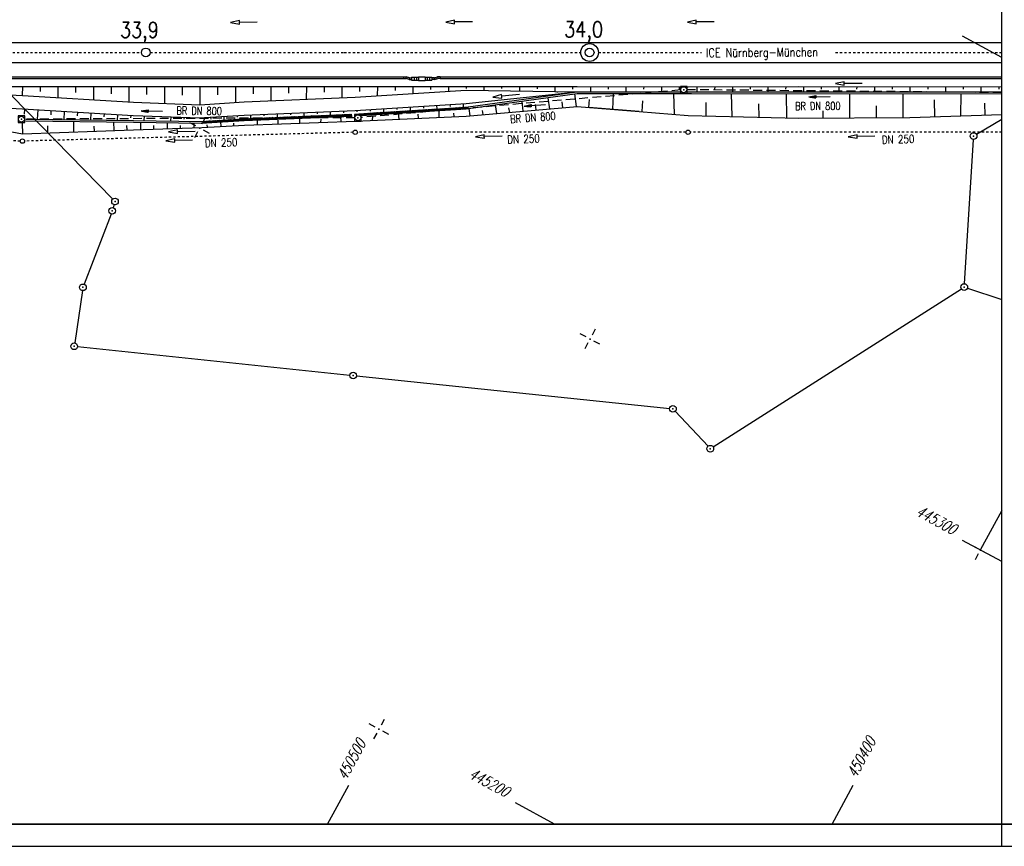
# Model space of a CAD drawing. Extents: x 0 to 1135, y 0 to 420.
# Tile 40 of 79: x 729 to 951, y 0 to 186. Entities that reach past the tile are written whole.
import ezdxf
from ezdxf.enums import TextEntityAlignment as Align

# ---------------------------------------------------------------- set-up
doc = ezdxf.new("R2010")
doc.units = 0
doc.header["$LTSCALE"] = 2
doc.header["$MEASUREMENT"] = 0
for name, pattern in [('ACAD_ISO03W100', [0.5, 0.25, -0.25]), ('ACAD_ISO10W100W', [0.5, 0.25, -0.25]), ('AUSGEZOGEN', [0]), ('GESTRICH-X2', [1.5, 1, -0.5]), ('STRICHLINIEX2', [0.5, 0.25, -0.25])]:
    doc.linetypes.add(name, pattern=pattern)
doc.layers.get('0').update_dxf_attribs({"color": 8, "linetype": 'AUSGEZOGEN'})
for name, color, linetype in [('Bahnachse', 7, 'CONTINUOUS'), ('Boeschungen', 15, 'CONTINUOUS'), ('Dränagesystem', 15, 'CONTINUOUS'), ('Gleisachse', 7, 'CONTINUOUS'), ('GRENZL', 8, 'AUSGEZOGEN'), ('GRENZL-BAB', 7, 'AUSGEZOGEN'), ('GRENZP-BAB', 7, 'AUSGEZOGEN'), ('Kabelanlagen', 15, 'CONTINUOUS'), ('KANAL', 200, 'GESTRICH-X2'), ('NETZ', 250, 'AUSGEZOGEN'), ('PFEIL', 200, 'CONTINUOUS'), ('RAHMEN', 250, 'AUSGEZOGEN'), ('SCHRIFT', 8, 'AUSGEZOGEN'), ('SCHSYMBOL', 200, 'AUSGEZOGEN'), ('TEXTO', 200, 'CONTINUOUS'), ('Tiefenentwässerung_und_Sammelle', 15, 'CONTINUOUS')]:
    doc.layers.add(name, color=color, linetype=linetype)
doc.styles.add('ROMANS', font='romans.shx', dxfattribs={"width": 0.8})

# ---------------------------------------------------------------- blocks, each defined once
blk = doc.blocks.new('IKR')
at = {"color": 0}
for p, q in [((0, 1), (0, 2.5)), ((-2.5, 0), (-1, 0)), ((1, 0), (2.5, 0)), ((0, -2.5), (0, -1))]:
    blk.add_line(p, q, dxfattribs=at)
blk.add_circle((0, 0), 0.05, dxfattribs=at)
blk.add_point((0, 0), dxfattribs=at)
blk = doc.blocks.new('*X57')
at = {"color": 0, "linetype": 'ByBlock'}
for p, q in [((-2164554, 1377968), (-2164706, 1378120)), ((-2164704, 1378113), (-2164659, 1378158)), ((-2164682, 1377817), (-2164529, 1377970)), ((-2164361, 1377776), (-2164554, 1377968)), ((-2164529, 1377970), (-2164320, 1378179)), ((-2164256, 1377988), (-2164439, 1378172)), ((-2164408, 1377773), (-2164188, 1377993)), ((-2164062, 1377795), (-2164256, 1377988)), ((-2164188, 1377993), (-2163980, 1378201)), ((-2163958, 1378008), (-2164140, 1378191)), ((-2164068, 1377794), (-2163847, 1378016)), ((-2163763, 1377814), (-2163958, 1378008)), ((-2163847, 1378016), (-2163640, 1378222)), ((-2163659, 1378028), (-2163840, 1378209)), ((-2163729, 1377816), (-2163506, 1378039)), ((-2163463, 1377832), (-2163659, 1378028)), ((-2163361, 1378048), (-2163541, 1378228)), ((-2163506, 1378039), (-2163301, 1378243)), ((-2163389, 1377837), (-2163164, 1378062)), ((-2163164, 1377851), (-2163361, 1378048)), ((-2163063, 1378068), (-2163242, 1378247)), ((-2163164, 1378062), (-2162961, 1378265)), ((-2162865, 1377870), (-2163063, 1378068)), ((-2163049, 1377859), (-2162823, 1378084)), ((-2162765, 1378088), (-2162942, 1378266)), ((-2162823, 1378084), (-2162622, 1378286)), ((-2162565, 1377889), (-2162765, 1378088)), ((-2162710, 1377880), (-2162482, 1378107)), ((-2162467, 1378108), (-2162643, 1378285)), ((-2162482, 1378107), (-2162282, 1378308)), ((-2162266, 1377908), (-2162467, 1378108)), ((-2162370, 1377901), (-2162141, 1378130)), ((-2162168, 1378128), (-2162344, 1378304)), ((-2161967, 1377927), (-2162168, 1378128)), ((-2162141, 1378130), (-2161942, 1378329)), ((-2161870, 1378148), (-2162044, 1378323)), ((-2162031, 1377923), (-2161800, 1378153)), ((-2161667, 1377946), (-2161870, 1378148)), ((-2161800, 1378153), (-2161603, 1378351)), ((-2161572, 1378168), (-2161745, 1378342)), ((-2161691, 1377944), (-2161459, 1378176)), ((-2161368, 1377965), (-2161572, 1378168)), ((-2161459, 1378176), (-2161263, 1378372)), ((-2161274, 1378188), (-2161446, 1378360)), ((-2161351, 1377966), (-2161118, 1378199)), ((-2161069, 1377983), (-2161274, 1378188)), ((-2160976, 1378208), (-2161147, 1378379)), ((-2161118, 1378199), (-2160924, 1378393)), ((-2161012, 1377987), (-2160777, 1378222)), ((-2160769, 1378002), (-2160976, 1378208)), ((-2160677, 1378228), (-2160847, 1378398)), ((-2160777, 1378222), (-2160584, 1378415)), ((-2160470, 1378021), (-2160677, 1378228)), ((-2160672, 1378008), (-2160436, 1378245)), ((-2160379, 1378248), (-2160548, 1378417)), ((-2160436, 1378245), (-2160244, 1378436)), ((-2160171, 1378040), (-2160379, 1378248)), ((-2160333, 1378030), (-2160095, 1378267)), ((-2160081, 1378268), (-2160249, 1378436)), ((-2160095, 1378267), (-2159905, 1378458)), ((-2159872, 1378059), (-2160081, 1378268)), ((-2159993, 1378051), (-2159754, 1378290)), ((-2159783, 1378288), (-2159949, 1378455)), ((-2159572, 1378078), (-2159783, 1378288)), ((-2159754, 1378290), (-2159565, 1378479)), ((-2159653, 1378073), (-2159413, 1378313)), ((-2159485, 1378308), (-2159650, 1378474)), ((-2159273, 1378097), (-2159485, 1378308)), ((-2159413, 1378313), (-2159226, 1378500)), ((-2159186, 1378328), (-2159351, 1378493)), ((-2159314, 1378094), (-2159072, 1378336)), ((-2158974, 1378116), (-2159186, 1378328)), ((-2159072, 1378336), (-2158886, 1378522)), ((-2158888, 1378348), (-2159051, 1378511)), ((-2158974, 1378115), (-2158731, 1378359)), ((-2158674, 1378134), (-2158888, 1378348)), ((-2158590, 1378368), (-2158752, 1378530)), ((-2158731, 1378359), (-2158546, 1378543)), ((-2158634, 1378137), (-2158390, 1378382)), ((-2158375, 1378153), (-2158590, 1378368)), ((-2158292, 1378388), (-2158453, 1378549)), ((-2158390, 1378382), (-2158207, 1378565)), ((-2158295, 1378158), (-2158048, 1378405)), ((-2158076, 1378172), (-2158292, 1378388)), ((-2157994, 1378408), (-2158153, 1378568)), ((-2158048, 1378405), (-2157867, 1378586)), ((-2157776, 1378191), (-2157994, 1378408)), ((-2157955, 1378180), (-2157707, 1378428)), ((-2157695, 1378428), (-2157854, 1378587)), ((-2157707, 1378428), (-2157527, 1378608)), ((-2157477, 1378210), (-2157695, 1378428)), ((-2157616, 1378201), (-2157366, 1378450)), ((-2157397, 1378448), (-2157555, 1378606)), ((-2157178, 1378229), (-2157397, 1378448)), ((-2157366, 1378450), (-2157188, 1378629)), ((-2157276, 1378223), (-2157025, 1378473)), ((-2157099, 1378468), (-2157255, 1378625)), ((-2156878, 1378248), (-2157099, 1378468)), ((-2157025, 1378473), (-2156848, 1378650)), ((-2156801, 1378488), (-2156956, 1378644)), ((-2156936, 1378244), (-2156684, 1378496)), ((-2156579, 1378267), (-2156801, 1378488)), ((-2156684, 1378496), (-2156509, 1378672)), ((-2156503, 1378508), (-2156657, 1378662)), ((-2156597, 1378265), (-2156343, 1378519)), ((-2156280, 1378285), (-2156503, 1378508)), ((-2156204, 1378528), (-2156357, 1378681)), ((-2156343, 1378519), (-2156169, 1378693)), ((-2156257, 1378287), (-2156002, 1378542)), ((-2155980, 1378304), (-2156204, 1378528)), ((-2155906, 1378548), (-2156058, 1378700)), ((-2156002, 1378542), (-2155829, 1378715)), ((-2155918, 1378308), (-2155661, 1378565)), ((-2155681, 1378323), (-2155906, 1378548)), ((-2155608, 1378568), (-2155759, 1378719)), ((-2155661, 1378565), (-2155490, 1378736)), ((-2155382, 1378342), (-2155608, 1378568)), ((-2155578, 1378330), (-2155320, 1378588)), ((-2155310, 1378588), (-2155459, 1378738)), ((-2155320, 1378588), (-2155150, 1378757)), ((-2155082, 1378361), (-2155310, 1378588)), ((-2155238, 1378351), (-2154979, 1378610)), ((-2155012, 1378608), (-2155160, 1378757)), ((-2154783, 1378380), (-2155012, 1378608)), ((-2154979, 1378610), (-2154811, 1378779)), ((-2154899, 1378372), (-2154638, 1378633)), ((-2154713, 1378628), (-2154861, 1378776)), ((-2154484, 1378399), (-2154713, 1378628)), ((-2154638, 1378633), (-2154471, 1378800)), ((-2154415, 1378648), (-2154561, 1378795)), ((-2154559, 1378394), (-2154297, 1378656)), ((-2154184, 1378418), (-2154415, 1378648)), ((-2154297, 1378656), (-2154131, 1378822)), ((-2154117, 1378668), (-2154262, 1378813)), ((-2154219, 1378415), (-2153956, 1378679)), ((-2153885, 1378436), (-2154117, 1378668)), ((-2153819, 1378688), (-2153963, 1378832)), ((-2153956, 1378679), (-2153792, 1378843)), ((-2153880, 1378437), (-2153615, 1378702)), ((-2153586, 1378455), (-2153819, 1378688)), ((-2153521, 1378708), (-2153663, 1378851)), ((-2153615, 1378702), (-2153452, 1378864)), ((-2153540, 1378458), (-2153274, 1378725)), ((-2153286, 1378474), (-2153521, 1378708)), ((-2153222, 1378728), (-2153364, 1378870)), ((-2153274, 1378725), (-2153112, 1378886)), ((-2152987, 1378493), (-2153222, 1378728)), ((-2153201, 1378480), (-2152932, 1378748)), ((-2152924, 1378748), (-2153065, 1378889)), ((-2152932, 1378748), (-2152773, 1378907)), ((-2152688, 1378512), (-2152924, 1378748)), ((-2152861, 1378501), (-2152591, 1378771)), ((-2152626, 1378768), (-2152765, 1378908)), ((-2152388, 1378531), (-2152626, 1378768)), ((-2152591, 1378771), (-2152433, 1378929)), ((-2152521, 1378522), (-2152250, 1378793)), ((-2152328, 1378788), (-2152466, 1378927)), ((-2152089, 1378550), (-2152328, 1378788)), ((-2152250, 1378793), (-2152094, 1378950)), ((-2152182, 1378544), (-2151909, 1378816)), ((-2152030, 1378808), (-2152167, 1378946)), ((-2151790, 1378569), (-2152030, 1378808)), ((-2151909, 1378816), (-2151754, 1378972)), ((-2151731, 1378828), (-2151867, 1378964)), ((-2151842, 1378565), (-2151568, 1378839)), ((-2151490, 1378587), (-2151731, 1378828)), ((-2151568, 1378839), (-2151414, 1378993)), ((-2151433, 1378848), (-2151568, 1378983)), ((-2151503, 1378587), (-2151227, 1378862)), ((-2151191, 1378606), (-2151433, 1378848)), ((-2151135, 1378868), (-2151269, 1379002)), ((-2151227, 1378862), (-2151075, 1379014)), ((-2151163, 1378608), (-2150886, 1378885)), ((-2150892, 1378625), (-2151135, 1378868)), ((-2150837, 1378888), (-2150970, 1379021)), ((-2150886, 1378885), (-2150735, 1379036)), ((-2150592, 1378644), (-2150837, 1378888)), ((-2150823, 1378629), (-2150545, 1378908)), ((-2150539, 1378908), (-2150670, 1379040)), ((-2150545, 1378908), (-2150396, 1379057)), ((-2150293, 1378663), (-2150539, 1378908)), ((-2150484, 1378651), (-2150204, 1378931)), ((-2150240, 1378928), (-2150371, 1379059)), ((-2149994, 1378682), (-2150240, 1378928)), ((-2150204, 1378931), (-2150056, 1379079)), ((-2150144, 1378672), (-2149863, 1378954)), ((-2149942, 1378948), (-2150072, 1379078)), ((-2149695, 1378701), (-2149942, 1378948)), ((-2149863, 1378954), (-2149716, 1379100)), ((-2149804, 1378694), (-2149522, 1378976)), ((-2149644, 1378968), (-2149772, 1379097)), ((-2149395, 1378720), (-2149644, 1378968)), ((-2149522, 1378976), (-2149377, 1379121)), ((-2149346, 1378988), (-2149473, 1379115)), ((-2149465, 1378715), (-2149181, 1378999)), ((-2149096, 1378738), (-2149346, 1378988)), ((-2149181, 1378999), (-2149037, 1379143)), ((-2149047, 1379008), (-2149174, 1379134)), ((-2149125, 1378737), (-2148840, 1379022)), ((-2148797, 1378757), (-2149047, 1379008)), ((-2148749, 1379028), (-2148874, 1379153)), ((-2148840, 1379022), (-2148697, 1379164)), ((-2148786, 1378758), (-2148499, 1379045)), ((-2148497, 1378776), (-2148749, 1379028)), ((-2148451, 1379048), (-2148575, 1379172)), ((-2148499, 1379045), (-2148358, 1379186)), ((-2148198, 1378795), (-2148451, 1379048)), ((-2148446, 1378779), (-2148158, 1379068)), ((-2148153, 1379068), (-2148276, 1379191)), ((-2148158, 1379068), (-2148018, 1379207)), ((-2147899, 1378814), (-2148153, 1379068)), ((-2148106, 1378801), (-2147816, 1379091)), ((-2147855, 1379088), (-2147976, 1379210)), ((-2147599, 1378833), (-2147855, 1379088)), ((-2147816, 1379091), (-2147679, 1379229)), ((-2147767, 1378822), (-2147475, 1379114)), ((-2147556, 1379108), (-2147677, 1379229)), ((-2147300, 1378852), (-2147556, 1379108)), ((-2147475, 1379114), (-2147339, 1379250)), ((-2147427, 1378844), (-2147134, 1379136)), ((-2147258, 1379128), (-2147378, 1379248)), ((-2147001, 1378871), (-2147258, 1379128)), ((-2147134, 1379136), (-2146999, 1379271)), ((-2147088, 1378865), (-2146793, 1379159)), ((-2146960, 1379148), (-2147078, 1379266)), ((-2146701, 1378889), (-2146960, 1379148)), ((-2146793, 1379159), (-2146660, 1379293)), ((-2146662, 1379168), (-2146779, 1379285)), ((-2146748, 1378886), (-2146452, 1379182)), ((-2146402, 1378908), (-2146662, 1379168)), ((-2146364, 1379188), (-2146480, 1379304)), ((-2146452, 1379182), (-2146320, 1379314)), ((-2146408, 1378908), (-2146111, 1379205)), ((-2146103, 1378927), (-2146364, 1379188)), ((-2146065, 1379208), (-2146180, 1379323)), ((-2146111, 1379205), (-2145981, 1379336)), ((-2146069, 1378929), (-2145770, 1379228)), ((-2145803, 1378946), (-2146065, 1379208)), ((-2145767, 1379228), (-2145881, 1379342)), ((-2145770, 1379228), (-2145641, 1379357)), ((-2145504, 1378965), (-2145767, 1379228)), ((-2145729, 1378951), (-2145429, 1379251)), ((-2145469, 1379248), (-2145582, 1379361)), ((-2145205, 1378984), (-2145469, 1379248)), ((-2145429, 1379251), (-2145301, 1379378)), ((-2145390, 1378972), (-2145088, 1379274)), ((-2145171, 1379268), (-2145282, 1379380)), ((-2144905, 1379003), (-2145171, 1379268)), ((-2145088, 1379274), (-2144962, 1379400)), ((-2145050, 1378994), (-2144747, 1379297)), ((-2144873, 1379288), (-2144983, 1379399)), ((-2144606, 1379022), (-2144873, 1379288)), ((-2144747, 1379297), (-2144622, 1379421)), ((-2144710, 1379015), (-2144406, 1379319)), ((-2144574, 1379308), (-2144684, 1379417)), ((-2144307, 1379040), (-2144574, 1379308)), ((-2144406, 1379319), (-2144283, 1379443)), ((-2144276, 1379328), (-2144384, 1379436)), ((-2144371, 1379036), (-2144065, 1379342)), ((-2144007, 1379059), (-2144276, 1379328)), ((-2143978, 1379348), (-2144085, 1379455)), ((-2144065, 1379342), (-2143943, 1379464)), ((-2144031, 1379058), (-2143724, 1379365)), ((-2143708, 1379078), (-2143978, 1379348)), ((-2143680, 1379368), (-2143786, 1379474)), ((-2143724, 1379365), (-2143603, 1379486)), ((-2143691, 1379079), (-2143383, 1379388)), ((-2143409, 1379097), (-2143680, 1379368)), ((-2143382, 1379388), (-2143486, 1379493)), ((-2143383, 1379388), (-2143264, 1379507)), ((-2143109, 1379116), (-2143382, 1379388)), ((-2143352, 1379101), (-2143041, 1379411)), ((-2143083, 1379408), (-2143187, 1379512)), ((-2142810, 1379135), (-2143083, 1379408)), ((-2143041, 1379411), (-2142924, 1379528)), ((-2143012, 1379122), (-2142700, 1379434)), ((-2142785, 1379428), (-2142888, 1379531)), ((-2142511, 1379154), (-2142785, 1379428)), ((-2142700, 1379434), (-2142584, 1379550)), ((-2142673, 1379143), (-2142359, 1379457)), ((-2142487, 1379448), (-2142588, 1379550)), ((-2142211, 1379173), (-2142487, 1379448)), ((-2142359, 1379457), (-2142245, 1379571)), ((-2142333, 1379165), (-2142018, 1379480)), ((-2142189, 1379468), (-2142289, 1379568)), ((-2141912, 1379191), (-2142189, 1379468)), ((-2142018, 1379480), (-2141905, 1379593)), ((-2141993, 1379186), (-2141677, 1379502)), ((-2141891, 1379488), (-2141990, 1379587)), ((-2141613, 1379210), (-2141891, 1379488)), ((-2141592, 1379508), (-2141690, 1379606)), ((-2141677, 1379502), (-2141566, 1379614)), ((-2141654, 1379208), (-2141336, 1379525)), ((-2141313, 1379229), (-2141592, 1379508)), ((-2141294, 1379528), (-2141391, 1379625)), ((-2141336, 1379525), (-2141226, 1379635)), ((-2141314, 1379229), (-2140995, 1379548)), ((-2141014, 1379248), (-2141294, 1379528)), ((-2140996, 1379548), (-2141092, 1379644)), ((-2140715, 1379267), (-2140996, 1379548)), ((-2140995, 1379548), (-2140886, 1379657)), ((-2140975, 1379250), (-2140654, 1379571)), ((-2140698, 1379568), (-2140793, 1379663)), ((-2140489, 1379359), (-2140698, 1379568)), ((-2140654, 1379571), (-2140545, 1379680)), ((-2140635, 1379272), (-2140489, 1379418)), ((-2140489, 1379678), (-2140498, 1379687)), ((-2164661, 1377757), (-2164687, 1377783))]:
    blk.add_line(p, q, dxfattribs=at)
blk = doc.blocks.new('*X58')
at = {"color": 0, "linetype": 'ByBlock'}
for p, q in [((-2171714, 1377810), (-2171751, 1377847)), ((-2171689, 1377810), (-2171648, 1377851)), ((-2171400, 1377814), (-2171445, 1377859)), ((-2171366, 1377815), (-2171316, 1377865)), ((-2171087, 1377819), (-2171140, 1377872)), ((-2171043, 1377820), (-2170985, 1377878)), ((-2170773, 1377824), (-2170834, 1377884)), ((-2170720, 1377825), (-2170653, 1377892)), ((-2170460, 1377829), (-2170528, 1377897)), ((-2170397, 1377829), (-2170321, 1377906)), ((-2170146, 1377833), (-2170223, 1377910)), ((-2170075, 1377515), (-2169751, 1377839)), ((-2170074, 1377834), (-2169989, 1377919)), ((-2169833, 1377838), (-2169917, 1377922)), ((-2169533, 1377538), (-2169833, 1377838)), ((-2169751, 1377839), (-2169657, 1377933)), ((-2169743, 1377529), (-2169428, 1377844)), ((-2169519, 1377843), (-2169612, 1377935)), ((-2169227, 1377550), (-2169519, 1377843)), ((-2169428, 1377844), (-2169325, 1377947)), ((-2169411, 1377543), (-2169105, 1377849)), ((-2169206, 1377847), (-2169306, 1377947)), ((-2168921, 1377563), (-2169206, 1377847)), ((-2169105, 1377849), (-2168993, 1377960)), ((-2169079, 1377556), (-2168782, 1377854)), ((-2168893, 1377852), (-2169000, 1377960)), ((-2168616, 1377575), (-2168893, 1377852)), ((-2168782, 1377854), (-2168662, 1377974)), ((-2168747, 1377570), (-2168459, 1377859)), ((-2168579, 1377857), (-2168695, 1377973)), ((-2168310, 1377588), (-2168579, 1377857)), ((-2168459, 1377859), (-2168330, 1377988)), ((-2168415, 1377584), (-2168135, 1377864)), ((-2168266, 1377862), (-2168389, 1377985)), ((-2168005, 1377601), (-2168266, 1377862)), ((-2168135, 1377864), (-2167998, 1378001)), ((-2167952, 1377866), (-2168084, 1377998)), ((-2168083, 1377597), (-2167812, 1377868)), ((-2167699, 1377613), (-2167952, 1377866)), ((-2167812, 1377868), (-2167666, 1378015)), ((-2167639, 1377871), (-2167778, 1378010)), ((-2167752, 1377611), (-2167489, 1377873)), ((-2167393, 1377626), (-2167639, 1377871)), ((-2167489, 1377873), (-2167334, 1378029)), ((-2167325, 1377876), (-2167472, 1378023)), ((-2167420, 1377625), (-2167166, 1377878)), ((-2167088, 1377638), (-2167325, 1377876)), ((-2167012, 1377881), (-2167167, 1378036)), ((-2167166, 1377878), (-2167002, 1378042)), ((-2167088, 1377638), (-2166843, 1377883)), ((-2166782, 1377651), (-2167012, 1377881)), ((-2166698, 1377885), (-2166861, 1378048)), ((-2166843, 1377883), (-2166670, 1378056)), ((-2166756, 1377652), (-2166520, 1377888)), ((-2166477, 1377664), (-2166698, 1377885)), ((-2166385, 1377890), (-2166555, 1378061)), ((-2166520, 1377888), (-2166338, 1378070)), ((-2166265, 1377770), (-2166385, 1377890)), ((-2199891, 1376077), (-2199938, 1376123)), ((-2199829, 1376081), (-2199402, 1376507)), ((-2199592, 1376096), (-2199826, 1376330)), ((-2199293, 1376115), (-2199669, 1376490)), ((-2199489, 1376102), (-2199062, 1376529)), ((-2198994, 1376134), (-2199370, 1376510)), ((-2199150, 1376124), (-2198723, 1376551)), ((-2198695, 1376153), (-2199071, 1376529)), ((-2198810, 1376145), (-2198383, 1376572)), ((-2198396, 1376172), (-2198771, 1376548)), ((-2198096, 1376191), (-2198472, 1376567)), ((-2198470, 1376167), (-2198043, 1376594)), ((-2197797, 1376210), (-2198173, 1376586)), ((-2198130, 1376189), (-2197703, 1376616)), ((-2197498, 1376229), (-2197874, 1376605)), ((-2197790, 1376210), (-2197363, 1376637)), ((-2197199, 1376248), (-2197575, 1376624)), ((-2197450, 1376232), (-2197023, 1376659)), ((-2196900, 1376267), (-2197276, 1376643)), ((-2197110, 1376254), (-2196684, 1376681)), ((-2196601, 1376286), (-2196977, 1376662)), ((-2196771, 1376275), (-2196344, 1376702)), ((-2196302, 1376305), (-2196677, 1376681)), ((-2196431, 1376297), (-2196004, 1376724)), ((-2196002, 1376324), (-2196378, 1376700)), ((-2196091, 1376319), (-2195664, 1376746)), ((-2195703, 1376343), (-2196079, 1376719)), ((-2195404, 1376362), (-2195780, 1376738)), ((-2195751, 1376340), (-2195324, 1376767)), ((-2195105, 1376381), (-2195481, 1376757)), ((-2195411, 1376362), (-2194984, 1376789)), ((-2194806, 1376400), (-2195182, 1376776)), ((-2195071, 1376383), (-2194644, 1376810)), ((-2194507, 1376419), (-2194882, 1376795)), ((-2194732, 1376405), (-2194305, 1376832)), ((-2194208, 1376439), (-2194583, 1376814)), ((-2194392, 1376427), (-2193965, 1376854)), ((-2193908, 1376458), (-2194284, 1376833)), ((-2194052, 1376448), (-2193625, 1376875)), ((-2193609, 1376477), (-2193985, 1376852)), ((-2193712, 1376470), (-2193285, 1376897)), ((-2193310, 1376496), (-2193686, 1376871)), ((-2193011, 1376515), (-2193387, 1376891)), ((-2193372, 1376492), (-2192945, 1376919)), ((-2192712, 1376534), (-2193088, 1376910)), ((-2193032, 1376513), (-2192605, 1376940)), ((-2192413, 1376553), (-2192788, 1376929)), ((-2192693, 1376535), (-2192266, 1376962)), ((-2192113, 1376572), (-2192489, 1376948)), ((-2192353, 1376557), (-2191926, 1376984)), ((-2191814, 1376591), (-2192190, 1376967)), ((-2192013, 1376578), (-2191586, 1377005)), ((-2191515, 1376610), (-2191891, 1376986)), ((-2191673, 1376600), (-2191246, 1377027)), ((-2191216, 1376629), (-2191592, 1377005)), ((-2191333, 1376622), (-2190906, 1377049)), ((-2190917, 1376648), (-2191293, 1377024)), ((-2190618, 1376667), (-2190994, 1377043)), ((-2190993, 1376643), (-2190566, 1377070)), ((-2190314, 1376682), (-2190694, 1377062)), ((-2190654, 1376665), (-2190233, 1377086)), ((-2190009, 1376695), (-2190393, 1377079)), ((-2190318, 1376682), (-2189901, 1377099)), ((-2189703, 1376707), (-2190088, 1377092)), ((-2189987, 1376695), (-2189569, 1377113)), ((-2189398, 1376720), (-2189782, 1377104)), ((-2189655, 1376709), (-2189237, 1377127)), ((-2189092, 1376732), (-2189476, 1377117)), ((-2189323, 1376723), (-2188905, 1377140)), ((-2188786, 1376745), (-2189171, 1377129)), ((-2188991, 1376736), (-2188573, 1377154)), ((-2188481, 1376757), (-2188865, 1377142)), ((-2188659, 1376750), (-2188242, 1377168)), ((-2188175, 1376770), (-2188560, 1377155)), ((-2188327, 1376764), (-2187910, 1377181)), ((-2187869, 1376783), (-2188254, 1377167)), ((-2187995, 1376777), (-2187578, 1377195)), ((-2187564, 1376795), (-2187948, 1377180)), ((-2187663, 1376791), (-2187246, 1377209)), ((-2187258, 1376808), (-2187643, 1377192)), ((-2186953, 1376820), (-2187337, 1377205)), ((-2187332, 1376805), (-2186914, 1377222)), ((-2186647, 1376833), (-2187032, 1377217)), ((-2187000, 1376818), (-2186582, 1377236)), ((-2186341, 1376846), (-2186726, 1377230)), ((-2186668, 1376832), (-2186250, 1377250)), ((-2186036, 1376858), (-2186420, 1377243)), ((-2186336, 1376846), (-2185918, 1377263)), ((-2185730, 1376871), (-2186115, 1377255)), ((-2186004, 1376859), (-2185587, 1377277)), ((-2185425, 1376883), (-2185809, 1377268)), ((-2185672, 1376873), (-2185255, 1377291)), ((-2185119, 1376896), (-2185503, 1377280)), ((-2185340, 1376887), (-2184923, 1377304)), ((-2184813, 1376908), (-2185198, 1377293)), ((-2185009, 1376900), (-2184591, 1377318)), ((-2184508, 1376921), (-2184892, 1377306)), ((-2184677, 1376914), (-2184259, 1377332)), ((-2184202, 1376934), (-2184587, 1377318)), ((-2184345, 1376928), (-2183927, 1377345)), ((-2183896, 1376946), (-2184281, 1377331)), ((-2184013, 1376941), (-2183595, 1377359)), ((-2183591, 1376959), (-2183975, 1377343)), ((-2183681, 1376955), (-2183264, 1377373)), ((-2183285, 1376971), (-2183670, 1377356)), ((-2182980, 1376984), (-2183364, 1377368)), ((-2183349, 1376969), (-2182932, 1377386)), ((-2182674, 1376997), (-2183059, 1377381)), ((-2183017, 1376982), (-2182600, 1377400)), ((-2182368, 1377009), (-2182753, 1377394)), ((-2182686, 1376996), (-2182268, 1377414)), ((-2182063, 1377022), (-2182447, 1377406)), ((-2182354, 1377010), (-2181936, 1377427)), ((-2181757, 1377034), (-2182142, 1377419)), ((-2182022, 1377023), (-2181604, 1377441)), ((-2181452, 1377047), (-2181836, 1377431)), ((-2181690, 1377037), (-2181272, 1377455)), ((-2181146, 1377059), (-2181530, 1377444)), ((-2181358, 1377051), (-2180941, 1377468)), ((-2180840, 1377072), (-2181225, 1377457)), ((-2181026, 1377064), (-2180609, 1377482)), ((-2180535, 1377085), (-2180919, 1377469)), ((-2180694, 1377078), (-2180277, 1377496)), ((-2180229, 1377097), (-2180614, 1377482)), ((-2180362, 1377092), (-2179945, 1377509)), ((-2179924, 1377110), (-2180308, 1377494)), ((-2180031, 1377105), (-2179613, 1377523)), ((-2179618, 1377122), (-2180002, 1377507)), ((-2179699, 1377119), (-2179281, 1377537)), ((-2179312, 1377135), (-2179697, 1377520)), ((-2179007, 1377148), (-2179391, 1377532)), ((-2179367, 1377133), (-2178949, 1377550)), ((-2178701, 1377160), (-2179086, 1377545)), ((-2179035, 1377146), (-2178617, 1377564)), ((-2178395, 1377173), (-2178780, 1377557)), ((-2178703, 1377160), (-2178286, 1377578)), ((-2178090, 1377185), (-2178474, 1377570)), ((-2178371, 1377174), (-2177954, 1377591)), ((-2177784, 1377198), (-2178169, 1377582)), ((-2178039, 1377187), (-2177622, 1377605)), ((-2177479, 1377211), (-2177863, 1377595)), ((-2177708, 1377201), (-2177290, 1377619)), ((-2177173, 1377223), (-2177558, 1377608)), ((-2177376, 1377215), (-2176958, 1377632)), ((-2176867, 1377236), (-2177252, 1377620)), ((-2177044, 1377228), (-2176626, 1377646)), ((-2176562, 1377248), (-2176946, 1377633)), ((-2176712, 1377242), (-2176294, 1377660)), ((-2176256, 1377261), (-2176641, 1377645)), ((-2176380, 1377256), (-2175963, 1377673)), ((-2175951, 1377273), (-2176335, 1377658)), ((-2176048, 1377269), (-2175631, 1377687)), ((-2175645, 1377286), (-2176029, 1377671)), ((-2175339, 1377299), (-2175724, 1377683)), ((-2175716, 1377283), (-2175299, 1377701)), ((-2175034, 1377311), (-2175418, 1377696)), ((-2175384, 1377297), (-2174967, 1377714)), ((-2174728, 1377324), (-2175113, 1377708)), ((-2175053, 1377310), (-2174635, 1377728)), ((-2174422, 1377336), (-2174807, 1377721)), ((-2174721, 1377324), (-2174303, 1377742)), ((-2174117, 1377349), (-2174501, 1377733)), ((-2174389, 1377338), (-2173971, 1377755)), ((-2173811, 1377362), (-2174196, 1377746)), ((-2174057, 1377351), (-2173640, 1377769)), ((-2173506, 1377374), (-2173890, 1377759)), ((-2173725, 1377365), (-2173308, 1377783)), ((-2173200, 1377387), (-2173585, 1377771)), ((-2173393, 1377379), (-2172982, 1377790)), ((-2172894, 1377399), (-2173279, 1377784)), ((-2173061, 1377392), (-2172659, 1377795)), ((-2172982, 1377790), (-2172976, 1377796)), ((-2172968, 1377791), (-2172973, 1377796)), ((-2172589, 1377412), (-2172968, 1377791)), ((-2172730, 1377406), (-2172335, 1377800)), ((-2172654, 1377795), (-2172668, 1377809)), ((-2172659, 1377795), (-2172644, 1377810)), ((-2172283, 1377424), (-2172654, 1377795)), ((-2172398, 1377420), (-2172012, 1377805)), ((-2172341, 1377800), (-2172362, 1377822)), ((-2171978, 1377437), (-2172341, 1377800)), ((-2172335, 1377800), (-2172312, 1377824)), ((-2172066, 1377433), (-2171689, 1377810)), ((-2172027, 1377805), (-2172056, 1377834)), ((-2171672, 1377450), (-2172027, 1377805)), ((-2172012, 1377805), (-2171980, 1377837)), ((-2171734, 1377447), (-2171366, 1377815)), ((-2171366, 1377462), (-2171714, 1377810)), ((-2171402, 1377461), (-2171043, 1377820)), ((-2171061, 1377475), (-2171400, 1377814)), ((-2170755, 1377487), (-2171087, 1377819)), ((-2171070, 1377474), (-2170720, 1377825)), ((-2170450, 1377500), (-2170773, 1377824)), ((-2170738, 1377488), (-2170397, 1377829)), ((-2170144, 1377513), (-2170460, 1377829)), ((-2170407, 1377502), (-2170074, 1377834)), ((-2169838, 1377525), (-2170146, 1377833)), ((-2166424, 1377666), (-2166272, 1377818))]:
    blk.add_line(p, q, dxfattribs=at)
blk = doc.blocks.new('GST')
at = {"color": 0}
blk.add_circle((0, 0), 0.75, dxfattribs=at)
blk.add_point((0, 0), dxfattribs=at)
blk = doc.blocks.new('20')
blk.add_lwpolyline([(-0.75, -0.75), (0.75, -0.75), (0.75, 0.75), (-0.75, 0.75)], close=True)
blk.add_circle((0, 0), 0.676)
blk.add_point((0, 0))
blk = doc.blocks.new('PFEIL2')
at = {"color": 0}
for p, q in [((0.88, 0), (-2.4, -0.01)), ((0.88, -0.27), (0.88, 0.28)), ((0.88, 0.28), (2.43, 0.01)), ((0.91, 0.27), (0.88, 0.26)), ((0.97, 0.26), (0.88, 0.25)), ((1.02, 0.25), (0.88, 0.23)), ((1.07, 0.24), (0.88, 0.21)), ((1.13, 0.23), (0.88, 0.19)), ((1.18, 0.22), (0.88, 0.17)), ((1.24, 0.21), (0.88, 0.15)), ((1.29, 0.21), (0.88, 0.14)), ((1.34, 0.2), (0.88, 0.12)), ((1.4, 0.19), (0.88, 0.1)), ((1.45, 0.18), (0.88, 0.08)), ((1.51, 0.17), (0.88, 0.06)), ((1.56, 0.16), (0.88, 0.04)), ((1.61, 0.15), (0.88, 0.02)), ((1.67, 0.14), (0.88, 0.01)), ((1.72, 0.13), (0.88, -0.01)), ((1.78, 0.12), (0.88, -0.03)), ((1.83, 0.11), (0.88, -0.05)), ((1.88, 0.1), (0.88, -0.07)), ((1.94, 0.09), (0.88, -0.09)), ((2.05, 0.08), (0.88, -0.12)), ((1.99, 0.08), (0.88, -0.11)), ((2.1, 0.07), (0.88, -0.14)), ((2.15, 0.06), (0.88, -0.16)), ((2.21, 0.05), (0.88, -0.18)), ((2.26, 0.04), (0.88, -0.2)), ((2.32, 0.03), (0.88, -0.22)), ((2.37, 0.02), (0.88, -0.23)), ((2.42, 0.01), (0.88, -0.25)), ((2.43, 0.01), (0.88, -0.27))]:
    blk.add_line(p, q, dxfattribs=at)

msp = doc.modelspace()

# ---------------------------------------------------------------- linework, layer by layer
at = {"layer": 'Bahnachse', "linetype": 'ACAD_ISO10W100W'}
for p, q in [((658.11, 179.01), (756.11, 179.01)), ((758.11, 179.01), (802.36, 179)), ((801.77, 178.98), (844.58, 178.99)), ((841.79, 179), (855.11, 178.98)), ((859.11, 178.97), (882.31, 178.97)), ((912.52, 178.98), (950, 178.98))]:
    msp.add_line(p, q, dxfattribs=at)
at = {"layer": 'Bahnachse', "linetype": 'Continuous'}
for centre, radius in [((757.11, 179), 1), ((857.11, 178.99), 2), ((857.11, 178.99), 1)]:
    msp.add_circle(centre, radius, dxfattribs=at)
at = {"layer": 'Boeschungen', "linetype": 'Continuous'}
for p, q in [((778.2, 186.19), (776.2, 185.78)), ((776.2, 185.78), (778.2, 185.39)), ((778.2, 185.79), (778.2, 186.19)), ((782.2, 185.81), (778.2, 185.79)), ((778.2, 185.39), (778.2, 185.79)), ((826.7, 186.27), (824.7, 185.86)), ((824.7, 185.86), (826.7, 185.47)), ((826.7, 185.87), (826.7, 186.27)), ((830.7, 185.89), (826.7, 185.87)), ((826.7, 185.47), (826.7, 185.87)), ((881.15, 186.27), (879.15, 185.86)), ((879.15, 185.86), (881.15, 185.47)), ((881.15, 185.87), (881.15, 186.27)), ((885.15, 185.89), (881.15, 185.87)), ((881.15, 185.47), (881.15, 185.87)), ((704.29, 171.34), (729.29, 171.32)), ((729.29, 171.32), (729.27, 169.27)), ((729.29, 171.32), (754.29, 171.34)), ((733.29, 171.33), (733.28, 170.18)), ((737.29, 171.34), (737.27, 168.79)), ((741.29, 171.31), (741.28, 169.96)), ((745.29, 171.32), (745.32, 168.32)), ((749.29, 171.34), (749.28, 169.69)), ((753.29, 171.3), (753.31, 167.85)), ((754.29, 171.34), (769.29, 171.31)), ((757.29, 171.32), (757.28, 169.52)), ((761.29, 171.33), (761.31, 167.53)), ((765.29, 171.34), (765.28, 169.34)), ((769.29, 171.31), (779.29, 171.32)), ((769.29, 171.31), (769.31, 167.21)), ((773.29, 171.32), (773.28, 169.42)), ((777.29, 171.34), (777.31, 167.74)), ((779.29, 171.32), (804.3, 171.29)), ((781.29, 171.3), (781.28, 169.65)), ((785.29, 171.31), (785.32, 168.11)), ((789.3, 171.33), (789.28, 169.83)), ((793.3, 171.29), (793.27, 168.49)), ((797.3, 171.31), (797.28, 170.01)), ((801.3, 171.32), (801.27, 168.82)), ((804.3, 171.29), (829.3, 171.32)), ((805.3, 171.34), (805.29, 170.19)), ((809.3, 171.3), (809.28, 169.25)), ((813.3, 171.31), (813.29, 170.41)), ((817.3, 171.33), (817.28, 169.73)), ((821.3, 171.29), (821.29, 170.64)), ((825.3, 171.31), (825.29, 170.21)), ((829.3, 171.32), (829.29, 170.87)), ((829.3, 171.32), (854.3, 171.3)), ((833.3, 171.28), (833.29, 170.38)), ((837.3, 171.3), (837.29, 170.85)), ((841.3, 171.31), (841.29, 170.31)), ((845.3, 171.33), (845.29, 170.78)), ((849.3, 171.29), (849.29, 170.19)), ((853.3, 171.3), (853.29, 170.7)), ((854.3, 171.3), (877.58, 171.27)), ((857.3, 171.32), (857.29, 170.12)), ((861.3, 171.28), (861.29, 170.73)), ((865.3, 171.3), (865.29, 170.15)), ((869.3, 171.31), (869.29, 170.71)), ((873.3, 171.28), (873.29, 170.13)), ((877.3, 171.29), (877.29, 170.74)), ((879.09, 171.27), (879.3, 171.27)), ((879.3, 171.27), (904.3, 171.3)), ((881.3, 171.3), (881.29, 170.15)), ((885.3, 171.27), (885.29, 170.72)), ((889.3, 171.28), (889.29, 170.13)), ((893.3, 171.3), (893.29, 170.7)), ((897.3, 171.31), (897.29, 170.11)), ((901.3, 171.27), (901.29, 170.72)), ((904.3, 171.3), (929.3, 171.27)), ((905.3, 171.29), (905.29, 170.14)), ((909.3, 171.3), (909.29, 170.7)), ((914.5, 172.4), (912.5, 171.99)), ((912.5, 171.99), (914.5, 171.6)), ((913.3, 171.27), (913.29, 170.12)), ((914.5, 172), (914.5, 172.4)), ((918.5, 172.03), (914.5, 172)), ((914.5, 171.6), (914.5, 172)), ((917.3, 171.28), (917.29, 170.73)), ((921.3, 171.3), (921.29, 170.15)), ((925.3, 171.26), (925.3, 170.71)), ((929.3, 171.27), (929.29, 170.12)), ((929.3, 171.27), (950, 171.3)), ((933.3, 171.29), (933.3, 170.69)), ((937.3, 171.3), (937.29, 170.1)), ((941.3, 171.27), (941.3, 170.72)), ((945.3, 171.28), (945.29, 170.13)), ((949.3, 171.29), (949.3, 170.69)), ((704.29, 170.84), (729.32, 169.27)), ((729.32, 169.27), (754.31, 167.79)), ((779.31, 167.87), (804.32, 168.94)), ((804.32, 168.94), (829.29, 170.47)), ((829.25, 166.67), (854.23, 170.14)), ((829.29, 170.47), (854.29, 170.15)), ((829.3, 166.27), (854.28, 169.75)), ((829.31, 167.47), (854.29, 170.15)), ((829.31, 167.47), (854.29, 170.15)), ((837.27, 169.52), (835.32, 168.94)), ((835.32, 168.94), (837.34, 168.72)), ((837.31, 169.12), (837.27, 169.52)), ((841.29, 169.49), (837.31, 169.12)), ((837.34, 168.72), (837.31, 169.12)), ((847.72, 168.8), (848.1, 166.25)), ((849.79, 170.19), (849.79, 169.94)), ((852.79, 170.16), (852.79, 169.96)), ((853.68, 169.65), (854.11, 166.8)), ((854.29, 170.15), (877.58, 170.13)), ((854.29, 169.75), (880.08, 169.72)), ((862.36, 166.15), (862.47, 169.74)), ((876.27, 165.07), (876.09, 169.73)), ((879.09, 170.12), (880.08, 170.12)), ((880.08, 170.12), (950, 170.1)), ((880.08, 169.72), (950, 169.7)), ((889.21, 164.55), (889.12, 169.72)), ((901.56, 164.22), (901.47, 169.72)), ((915.69, 169.75), (915.69, 164.2)), ((927.69, 169.74), (927.69, 164.29)), ((940.74, 164.7), (940.82, 169.7)), ((704.31, 167.84), (729.3, 166.27)), ((754.31, 167.79), (769.31, 167.21)), ((769.31, 167.21), (779.31, 167.87)), ((804.3, 165.94), (829.31, 167.47)), ((804.3, 165.94), (829.31, 167.47)), ((805.1, 165.15), (829.31, 166.67)), ((813.65, 166.51), (813.65, 166.11)), ((816.65, 166.68), (816.7, 165.88)), ((819.66, 166.86), (819.65, 166.46)), ((822.61, 167.08), (822.7, 166.23)), ((825.61, 167.25), (825.66, 166.85)), ((828.61, 167.43), (828.65, 166.63)), ((829.29, 164.67), (854.31, 166.8)), ((835.86, 167.16), (836.14, 165.26)), ((839.14, 165.48), (838.95, 166.53)), ((841.82, 168.01), (842.1, 165.76)), ((845.1, 166.03), (844.96, 167.23)), ((851.1, 166.52), (850.92, 167.88)), ((854.31, 166.8), (868.25, 165.67)), ((856.91, 166.59), (857.09, 168.43)), ((868.25, 165.72), (856.91, 166.59)), ((868.98, 165.66), (869.11, 168.06)), ((883.4, 164.71), (883.42, 167.72)), ((895.33, 164.39), (895.25, 167.38)), ((921.69, 166.99), (921.69, 164.24)), ((934.88, 164.51), (934.85, 168.31)), ((946.27, 164.88), (946.18, 167.54)), ((704.29, 165.34), (729.3, 160.62)), ((729.3, 166.27), (754.29, 164.79)), ((729.75, 166.21), (729.69, 165.11)), ((732.75, 166.04), (732.63, 163.94)), ((735.74, 165.86), (735.69, 164.91)), ((738.74, 165.68), (738.63, 163.88)), ((741.74, 165.5), (741.68, 164.7)), ((744.74, 165.33), (744.63, 163.78)), ((747.74, 165.15), (747.68, 164.45)), ((750.74, 164.97), (750.63, 163.72)), ((753.74, 164.8), (753.68, 164.25)), ((754.29, 164.79), (769.26, 164.23)), ((756.73, 164.67), (756.68, 163.67)), ((762.73, 164.47), (762.67, 163.57)), ((765.73, 164.34), (765.68, 163.94)), ((769.26, 164.23), (779.29, 164.87)), ((770.33, 164.3), (779.29, 164.87)), ((771.68, 164.39), (771.73, 163.99)), ((774.68, 164.56), (774.73, 163.81)), ((777.69, 164.78), (777.73, 164.38)), ((779.29, 164.87), (804.3, 165.94)), ((779.29, 164.87), (804.3, 165.94)), ((779.3, 163.67), (803.58, 164.66)), ((779.33, 164.07), (803.56, 165.06)), ((780.69, 164.96), (780.73, 164.1)), ((783.69, 165.08), (783.69, 164.68)), ((786.69, 165.2), (786.73, 164.4)), ((789.69, 165.32), (789.69, 164.92)), ((792.69, 165.45), (792.69, 164.65)), ((795.69, 165.57), (795.69, 165.17)), ((798.65, 165.69), (798.69, 164.89)), ((801.13, 163.38), (801.08, 164.56)), ((801.65, 165.87), (801.69, 165.42)), ((804.33, 163.49), (829.29, 164.67)), ((804.65, 165.99), (804.67, 165.63)), ((805.67, 164.78), (829.33, 166.27)), ((807.65, 166.16), (807.7, 165.76)), ((808.2, 163.68), (808.24, 164.63)), ((810.65, 166.34), (810.69, 165.49)), ((814.19, 163.96), (814.06, 165.31)), ((818.55, 164.16), (818.5, 165.1)), ((823.18, 164.38), (823.18, 165.88)), ((826.6, 164.54), (826.55, 165.31)), ((829.9, 166.36), (830.14, 164.71)), ((833.14, 164.99), (833, 165.89)), ((868.25, 165.72), (879.29, 164.82)), ((879.29, 164.82), (904.29, 164.15)), ((904.29, 164.15), (929.29, 164.32)), ((909.69, 165.8), (909.69, 164.15)), ((929.29, 164.32), (950, 165.01)), ((729.37, 160.62), (729.36, 162.97)), ((730.1, 163.96), (754.33, 163.69)), ((730.1, 163.56), (754.32, 163.29)), ((735.05, 160.84), (735.05, 162.48)), ((740.93, 161.07), (740.92, 163.44)), ((745.54, 161.25), (745.46, 162.41)), ((750, 161.42), (749.87, 163.34)), ((752.93, 161.54), (752.87, 162.54)), ((754.31, 161.59), (769.74, 162.06)), ((754.32, 163.29), (769.56, 163.05)), ((754.33, 163.69), (769.63, 163.44)), ((755.92, 163.28), (755.91, 161.68)), ((758.91, 161.75), (758.91, 162.5)), ((761.92, 163.17), (761.91, 161.82)), ((764.91, 161.95), (764.92, 162.55)), ((767.92, 163.07), (767.91, 162.02)), ((769.56, 163.45), (779.33, 164.07)), ((769.56, 163.05), (779.3, 163.67)), ((769.74, 162.06), (779.32, 162.62)), ((771.01, 162.19), (770.97, 162.69)), ((773.93, 163.32), (774.01, 162.32)), ((776.97, 162.49), (776.97, 163.04)), ((779.32, 162.62), (804.33, 163.49)), ((782.3, 162.72), (782.29, 163.79)), ((786.95, 162.88), (786.94, 163.74)), ((791.84, 163.06), (791.85, 164.18)), ((796.58, 163.22), (796.61, 163.95)), ((729.3, 160.62), (754.31, 161.59)), ((764.24, 161.53), (762.24, 161.12)), ((762.24, 161.12), (764.24, 160.73)), ((764.24, 161.13), (764.24, 161.53)), ((768.24, 161.15), (764.24, 161.13)), ((764.24, 160.73), (764.24, 161.13))]:
    msp.add_line(p, q, dxfattribs=at)
at = {"layer": 'Dränagesystem', "linetype": 'ACAD_ISO03W100'}
for p, q in [((728.8, 159.02), (654.8, 161)), ((803.8, 160.99), (729.8, 159.02)), ((878.8, 161), (804.8, 161)), ((950, 160.99), (879.8, 161))]:
    msp.add_line(p, q, dxfattribs=at)
at = {"layer": 'Dränagesystem', "linetype": 'Continuous'}
for p, q in [((833.38, 160.46), (831.39, 160.01)), ((831.39, 160.01), (833.4, 159.66)), ((833.39, 160.06), (833.38, 160.46)), ((837.39, 160.15), (833.39, 160.06)), ((833.4, 159.66), (833.39, 160.06)), ((917.4, 160.45), (915.41, 160.01)), ((915.41, 160.01), (917.41, 159.65)), ((917.41, 160.05), (917.4, 160.45)), ((921.4, 160.14), (917.41, 160.05)), ((917.41, 159.65), (917.41, 160.05)), ((763.62, 159.55), (761.63, 159.1)), ((761.63, 159.1), (763.64, 158.75)), ((763.63, 159.15), (763.62, 159.55)), ((767.63, 159.24), (763.63, 159.15)), ((763.64, 158.75), (763.63, 159.15))]:
    msp.add_line(p, q, dxfattribs=at)
for centre in [(804.3, 161), (879.3, 161), (729.3, 159.01)]:
    msp.add_circle(centre, 0.5, dxfattribs=at)
at = {"layer": 'Gleisachse', "linetype": 'Continuous'}
for p, q in [((669.89, 181.26), (769.93, 181.25)), ((769.93, 181.25), (870.55, 181.25)), ((870.55, 181.25), (950, 181.24)), ((669.89, 176.76), (769.93, 176.75)), ((769.93, 176.75), (870.55, 176.75)), ((870.55, 176.75), (950, 176.74))]:
    msp.add_line(p, q, dxfattribs=at)
at = {"layer": 'GRENZL'}
msp.add_line((942.26, 125.87), (950, 123.29), dxfattribs=at)
at = {"layer": 'GRENZL-BAB'}
for p, q in [((711.9, 184.55), (749.65, 145.94)), ((944.29, 160.55), (950, 163.98)), ((941.6, 126.86), (943.6, 159.41)), ((749.96, 144.69), (749.76, 143.99)), ((749.28, 142.57), (743.22, 126.74)), ((742.84, 125.3), (741.1, 113.49)), ((884.95, 90.06), (940.92, 125.71)), ((741.74, 112.67), (803.12, 106.25)), ((804.61, 106.1), (875.16, 98.74)), ((876.41, 98.11), (883.81, 90.2))]:
    msp.add_line(p, q, dxfattribs=at)
at = {"layer": 'Kabelanlagen', "linetype": 'Continuous'}
for p, q in [((669.89, 173.51), (769.93, 173.5)), ((669.89, 173.11), (769.93, 173.1)), ((769.93, 173.5), (815.16, 173.5)), ((769.93, 173.1), (815.16, 173.1)), ((815.16, 173.5), (815.16, 173.1)), ((815.16, 173.5), (815.77, 173.5)), ((815.16, 173.1), (815.72, 173.1)), ((815.77, 173.5), (815.72, 173.1)), ((816.46, 172.9), (815.72, 173.1)), ((816.52, 173.3), (815.77, 173.5)), ((816.17, 173.39), (816.07, 173.01)), ((816.52, 173.3), (816.46, 172.9)), ((816.52, 173.3), (817.02, 173.3)), ((817.02, 173.42), (818.58, 173.42)), ((817.02, 173.42), (817.02, 172.77)), ((817.58, 173.42), (817.58, 172.77)), ((818.08, 173.42), (818.08, 172.77)), ((818.58, 173.5), (818.58, 172.7)), ((818.58, 173.5), (820.03, 173.5)), ((820.03, 173.5), (820.03, 172.7)), ((820.03, 173.42), (821.59, 173.42)), ((820.53, 173.42), (820.53, 172.77)), ((821.03, 173.42), (821.03, 172.77)), ((821.59, 173.42), (821.59, 172.77)), ((822.09, 173.3), (821.59, 173.3)), ((822.09, 173.3), (822.84, 173.5)), ((822.09, 173.3), (822.15, 172.9)), ((822.15, 172.9), (822.89, 173.1)), ((822.44, 173.39), (822.55, 173.01)), ((823.45, 173.5), (822.84, 173.5)), ((822.84, 173.5), (822.89, 173.1)), ((823.45, 173.1), (822.89, 173.1)), ((823.45, 173.5), (870.55, 173.5)), ((823.45, 173.5), (823.45, 173.1)), ((823.45, 173.1), (870.55, 173.1)), ((870.55, 173.5), (950, 173.49)), ((870.55, 173.1), (950, 173.09)), ((816.46, 172.9), (817.02, 172.9)), ((817.02, 172.77), (818.58, 172.77)), ((818.58, 172.7), (820.03, 172.7)), ((820.03, 172.77), (821.59, 172.77)), ((822.15, 172.9), (821.59, 172.9))]:
    msp.add_line(p, q, dxfattribs=at)
at = {"layer": 'KANAL'}
for p, q in [((877.66, 170.54), (805.59, 164.34)), ((950, 169.94), (879.01, 170.59)), ((804.24, 164.28), (729.75, 163.96))]:
    msp.add_line(p, q, dxfattribs=at)
at = {"layer": 'NETZ'}
for p, q in [((949.98, 177.9), (941.18, 182.66)), ((949.98, 75.7), (945.22, 66.91)), ((949.98, 64.22), (941.18, 68.97)), ((798.07, 5.02), (802.83, 13.82)), ((911.76, 5.02), (916.51, 13.82)), ((849.22, 5.02), (840.42, 9.78))]:
    msp.add_line(p, q, dxfattribs=at)
at = {"layer": 'RAHMEN'}
for p, q in [((950, 0), (950, 415)), ((0, 0), (950, 0)), ((950, 0), (1135, 0))]:
    msp.add_line(p, q, dxfattribs=at)
at = {"layer": 'RAHMEN', "const_width": 0.35}
msp.add_lwpolyline([(25, 5), (1130, 5), (1130, 415), (25, 415), (25, 5)], dxfattribs=at)
at = {"layer": 'Tiefenentwässerung_und_Sammelle', "linetype": 'STRICHLINIEX2'}
msp.add_line((805.14, 164.95), (829.3, 166.57), dxfattribs=at)

# ---------------------------------------------------------------- block references
at = {"layer": 'Boeschungen', "linetype": 'Continuous', "xscale": 0.001000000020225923, "yscale": 0.0009999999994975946, "zscale": 0.001, "rotation": 359.9965315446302}
for name in ['*X57', '*X58']:
    msp.add_blockref(name, (2969.74, -1213.14), dxfattribs=at)
at = {"layer": 'GRENZP-BAB'}
for p in [(943.65, 160.16), (750.17, 145.41), (749.55, 143.27), (742.95, 126.04), (941.55, 126.11), (740.99, 112.74), (803.86, 106.17), (875.9, 98.66), (884.32, 89.66)]:
    msp.add_blockref('GST', p, dxfattribs=at)
at = {"layer": 'NETZ', "rotation": 151.5965}
for p in [(769.25, 161.95), (857.21, 114.38), (945.17, 66.81), (809.64, 26.42)]:
    msp.add_blockref('IKR', p, dxfattribs=at)
at = {"layer": 'PFEIL'}
for p, rotation in [((908.94, 169.03), 180.1419354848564), ((844.81, 167.1), 184.3951330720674), ((758.5, 165.81), 179.3265458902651)]:
    msp.add_blockref('PFEIL2', p, dxfattribs=dict(at, rotation=rotation))
at = {"layer": 'SCHSYMBOL', "rotation": 359.9754354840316}
for p in [(878.33, 170.6), (729.07, 163.95), (804.92, 164.29)]:
    msp.add_blockref('20', p, dxfattribs=at)

# ---------------------------------------------------------------- texts
at = {"layer": 'Bahnachse', "linetype": 'Continuous', "style": 'ROMANS', "oblique": 360, "width": 0.8337}
for s, p in [('33,9', (751.29, 182.32)), ('34,0', (851.39, 182.45))]:
    msp.add_text(s, height=3.5, rotation=359.9965, dxfattribs=at).set_placement(p)
at = {"layer": 'Dränagesystem', "linetype": 'Continuous', "style": 'ROMANS', "oblique": 0, "width": 0.8}
for p in [(838.58, 158.45), (923, 158.39), (770.44, 157.64)]:
    msp.add_text('DN 250', height=1.8, rotation=1.9965, dxfattribs=at).set_placement(p)
at = {"layer": 'NETZ', "style": 'ROMANS', "oblique": 16.6, "width": 0.75}
for s, rotation, p in [('445300', 331.5965, (930.41, 74.8)), ('450500', 61.5965, (802.22, 14.7)), ('450400', 61.5965, (917.13, 15.2)), ('445200', 331.5965, (829.65, 15.6))]:
    msp.add_text(s, height=2.5, rotation=rotation, dxfattribs=at).set_placement(p)
at = {"layer": 'SCHRIFT', "style": 'ROMANS', "width": 0.8}
msp.add_text('ICE Nürnberg-München', height=2, rotation=0.5101, dxfattribs=at).set_placement((883.36, 177.91))
at = {"layer": 'TEXTO', "style": 'ROMANS', "width": 0.75}
for rotation, p in [(359.3265, (769.13, 164.94)), (0.1419, (908.54, 166.03)), (4.3951, (844.41, 163.44))]:
    msp.add_text('BR DN 800', height=1.8, rotation=rotation, dxfattribs=at).set_placement(p, align=Align.CENTER)

doc.saveas('drawing.dxf')
